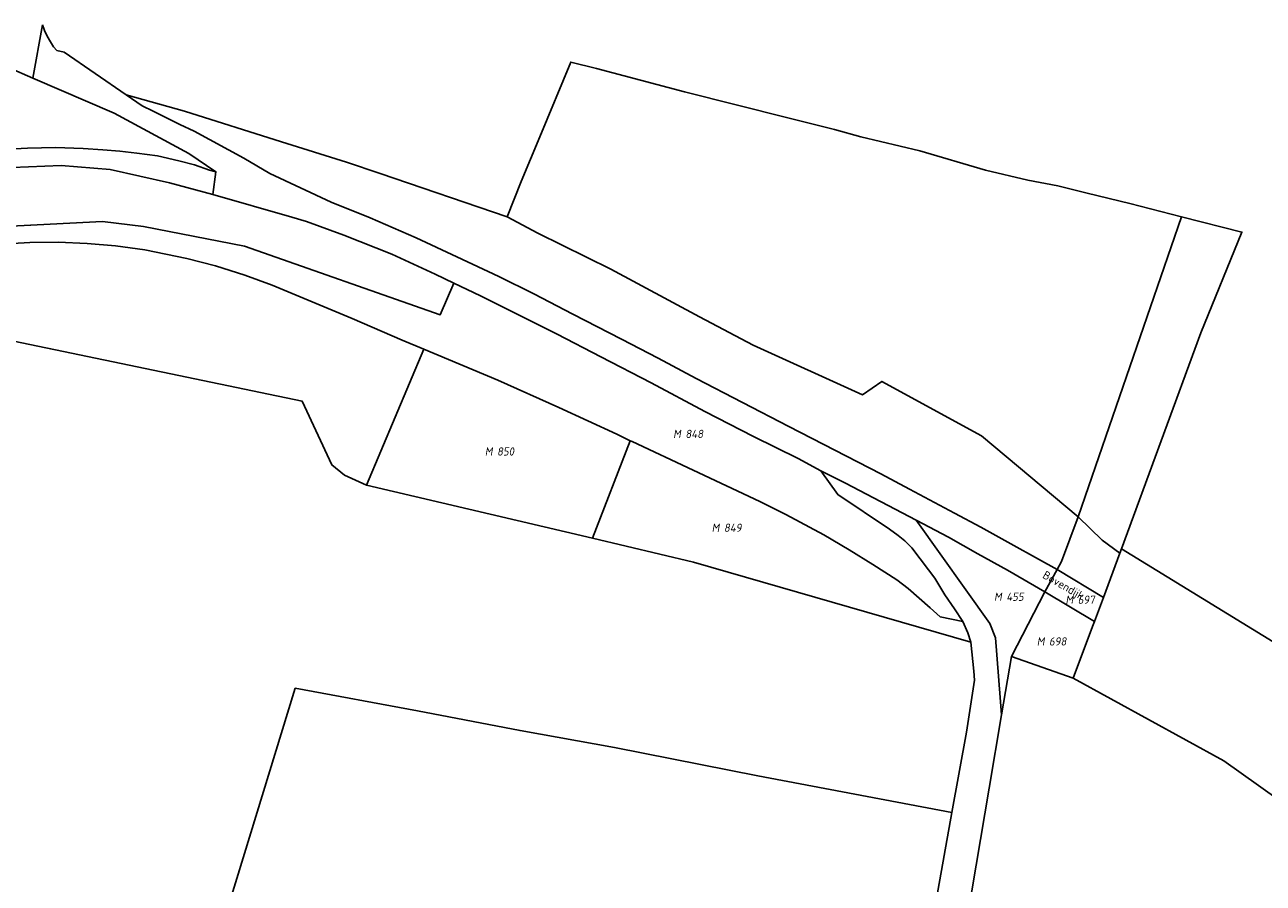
# Model space of a CAD drawing. Header units: metres. Extents: x 141872 to 145452, y 416170 to 417712.
# Tile 23 of 25: x 144055 to 144326, y 417275 to 417462. Entities that reach past the tile are written whole.
import ezdxf
from ezdxf.enums import TextEntityAlignment as Align
from ezdxf.lldxf.tags import DXFTag

# ---------------------------------------------------------------- set-up
doc = ezdxf.new("R2010")
doc.units = ezdxf.units.M
for name, color, linetype, lineweight in [('B-PV-KG-GRENS_PERCEEL-GV', 30, 'KG-PERCEEL', 25), ('B-PV-KG-GRENS_PERCEEL-S', 30, 'Continuous', 25), ('B-PV-OG-BEBOUWING_STRAATNAAM-T18', 1, 'Continuous', 18)]:
    doc.layers.add(name, color=color, linetype=linetype, lineweight=lineweight)
doc.styles.add('NLCS-ISO', font='NLCS-ISO.ttf', dxfattribs={"height": 1.8})
doc.styles.add('NLCS-ISO-M1000-T18', font='NLCS-ISO.ttf', dxfattribs={"height": 1.8})
tags = doc.linetypes.add('KG-PERCEEL', pattern='A,5.5,-2,["P",Standard,S=1.8,R=0,X=-0.5,Y=-0.9],-2,5.5,-2,[5,NLCS.SHX,S=0.75,R=0,X=0,Y=0],-2', length=19).pattern_tags.tags
tags[6] = DXFTag(74, 10)

# ---------------------------------------------------------------- blocks, each defined once
blk = doc.blocks.new('SKG-PERCEELNUMMER-SO')
at = {"style": 'NLCS-ISO', "oblique": 10, "flags": 1}
for tag, p in [('GEMEENTECODE', (0, 2.55)), ('PERCEELGROOTTE', (0, -2.45))]:
    blk.add_attdef(tag, text='', height=1.8, dxfattribs=at).set_placement(p, align=Align.MIDDLE_CENTER)
at = {"style": 'NLCS-ISO', "oblique": 10}
blk.add_attdef('SECTIE', text='', height=1.8, dxfattribs=at).set_placement((-0.5, 0), align=Align.MIDDLE_RIGHT)
blk.add_attdef('PERCEELNUMMER', text='', height=1.8, dxfattribs=at).set_placement((0.5, 0), align=Align.MIDDLE_LEFT)

msp = doc.modelspace()

# ---------------------------------------------------------------- linework, layer by layer
at = {"layer": 'B-PV-KG-GRENS_PERCEEL-GV'}
for points in [[(144059.146, 417462.373), (144057.042, 417450.675), (144074.818, 417443.023), (144091.18, 417434.24), (144097.095, 417430.231), (144096.378, 417425.286), (144113.674, 417420.327), (144116.897, 417419.384), (144125.062, 417416.407), (144135.532, 417412.237), (144145.036, 417407.84), (144149.13, 417405.882), (144154.983, 417403.082), (144171.696, 417394.706), (144181.302, 417389.785), (144192.295, 417384.104), (144204.009, 417377.819), (144214.644, 417372.39), (144224.397, 417367.531), (144229.387, 417364.882), (144234.765, 417362.173), (144250.249, 417354.064), (144257.28, 417350.383), (144263.721, 417346.74), (144270.22, 417343.12), (144278.403, 417338.404), (144281.044, 417343.266), (144276.983, 417345.529), (144270.928, 417348.931), (144264.37, 417352.517), (144258.605, 417355.589), (144248.754, 417360.864), (144242.508, 417364.223), (144222.404, 417374.582), (144202.103, 417385.069), (144193.793, 417389.471), (144185.793, 417393.621), (144175.18, 417399.094), (144166.635, 417403.587), (144158.973, 417407.358), (144149.783, 417411.675), (144140.871, 417415.807), (144130.796, 417420.137), (144122.321, 417423.558), (144108.892, 417429.876), (144103.185, 417433.206), (144092.305, 417439.099), (144089.195, 417440.601), (144083.349, 417443.494), (144080.926, 417444.679), (144077.491, 417447.069), (144063.908, 417456.383), (144062.257, 417456.767), (144061.59, 417457.566), (144060.881, 417458.64), (144060.195, 417459.851), (144059.621, 417461.093)], [(144285.65, 417354.767), (144308.253, 417420.377), (144296.94, 417423.267), (144287.636, 417425.542), (144281.248, 417427.161), (144274.67, 417428.386), (144265.408, 417430.623), (144251.046, 417434.815), (144238.098, 417437.885), (144232.358, 417439.456), (144222.152, 417442.047), (144199.558, 417447.697), (144180.295, 417452.779), (144174.694, 417454.214), (144167.924, 417437.865), (144163.851, 417428.084), (144160.786, 417420.42), (144167.471, 417416.841), (144183.445, 417408.915), (144202.84, 417398.527), (144214.606, 417392.339), (144238.482, 417381.501), (144242.716, 417384.413), (144264.505, 417372.498)], [(144264.505, 417372.498), (144242.716, 417384.413), (144238.482, 417381.501), (144214.606, 417392.339), (144202.84, 417398.527), (144183.445, 417408.915), (144167.471, 417416.841), (144160.786, 417420.42), (144133.028, 417429.878), (144125.653, 417432.366), (144111.431, 417436.79), (144090.219, 417443.511), (144077.491, 417447.069), (144080.926, 417444.679), (144083.349, 417443.494), (144089.195, 417440.601), (144092.305, 417439.099), (144103.185, 417433.206), (144108.892, 417429.876), (144122.321, 417423.558), (144130.796, 417420.137), (144140.871, 417415.807), (144149.783, 417411.675), (144158.973, 417407.358), (144166.635, 417403.587), (144175.18, 417399.094), (144185.793, 417393.621), (144193.793, 417389.471), (144202.103, 417385.069), (144222.404, 417374.582), (144242.508, 417364.223), (144248.754, 417360.864), (144258.605, 417355.589), (144264.37, 417352.517), (144270.928, 417348.931), (144276.983, 417345.529), (144281.044, 417343.266), (144282.013, 417345.066), (144285.65, 417354.767)], [(144308.253, 417420.377), (144285.65, 417354.767), (144290.881, 417349.725), (144294.8, 417346.892), (144295.151, 417347.832), (144312.464, 417395.004), (144321.475, 417417.045)], [(144187.656, 417371.447), (144184.742, 417372.841), (144172.084, 417378.707), (144158.747, 417384.655), (144142.577, 417391.433), (144130.03, 417361.72), (144179.476, 417350.161)], [(144262.205, 417327.384), (144261.512, 417329.416), (144260.422, 417331.888), (144255.466, 417332.942), (144253.307, 417334.905), (144248.466, 417339.139), (144246.026, 417341.013), (144240.774, 417344.403), (144235.604, 417347.614), (144230.037, 417350.878), (144221.728, 417355.316), (144216.061, 417358.13), (144201.455, 417364.97), (144188.089, 417371.24), (144187.656, 417371.447), (144179.476, 417350.161), (144201.55, 417344.909)], [(144291.175, 417337.19), (144294.8, 417346.892), (144290.881, 417349.725), (144285.65, 417354.767), (144282.013, 417345.066), (144281.044, 417343.266)], [(144268.895, 417311.496), (144271.061, 417324.27), (144278.403, 417338.404), (144270.22, 417343.12), (144263.721, 417346.74), (144257.28, 417350.383), (144250.249, 417354.064), (144266.345, 417331.474), (144267.563, 417328.329), (144268.593, 417315.314)], [(144289.217, 417331.951), (144291.175, 417337.19), (144281.044, 417343.266), (144278.403, 417338.404)], [(144289.217, 417331.951), (144278.403, 417338.404), (144271.061, 417324.27), (144284.583, 417319.549), (144288.801, 417330.838)], [(144243.504, 417208.867), (144258.054, 417290.178), (144215.623, 417298.158), (144184.226, 417304.358), (144163.615, 417308.067), (144141.146, 417312.361), (144114.436, 417317.312), (144090.253, 417238.628)]]:
    msp.add_lwpolyline(points, close=True, dxfattribs=at)
for points in [[(144050.415, 417435.111), (144055.91, 417435.416), (144062.034, 417435.512), (144068.063, 417435.335), (144072.375, 417435.022), (144076.059, 417434.752), (144079.815, 417434.295), (144084.304, 417433.69), (144089.007, 417432.595), (144092.37, 417431.728), (144095.674, 417430.605), (144097.095, 417430.231), (144091.18, 417434.24), (144074.818, 417443.023), (144057.042, 417450.675), (144046.333, 417455.354)], [(144052.532, 417431.164), (144063.27, 417431.591), (144073.922, 417430.738), (144086.919, 417427.844), (144096.378, 417425.286), (144097.095, 417430.231), (144095.674, 417430.605), (144092.37, 417431.728), (144089.007, 417432.595), (144084.304, 417433.69), (144079.815, 417434.295), (144076.059, 417434.752), (144072.375, 417435.022), (144068.063, 417435.335), (144062.034, 417435.512), (144055.91, 417435.416), (144050.415, 417435.111)], [(144050.041, 417414.434), (144056.367, 417414.757), (144062.574, 417414.824), (144068.913, 417414.564), (144075.096, 417414.042), (144081.518, 417413.169), (144090.692, 417411.247), (144097.017, 417409.677), (144103.437, 417407.611), (144109.418, 417405.425), (144126.888, 417398.167), (144137.854, 417393.414), (144142.577, 417391.433), (144158.747, 417384.655), (144172.084, 417378.707), (144184.742, 417372.841), (144187.656, 417371.447), (144188.089, 417371.24), (144201.455, 417364.97), (144216.061, 417358.13), (144221.728, 417355.316), (144230.037, 417350.878), (144235.604, 417347.614), (144240.774, 417344.403), (144246.026, 417341.013), (144248.466, 417339.139), (144253.307, 417334.905), (144255.466, 417332.942), (144260.422, 417331.888), (144258.589, 417334.655), (144256.474, 417337.716), (144254.292, 417341.419), (144252.927, 417343.194), (144249.29, 417348.047), (144247.721, 417349.553), (144246.304, 417350.716), (144244.418, 417352.117), (144233.087, 417359.68), (144229.387, 417364.882), (144224.397, 417367.531), (144214.644, 417372.39), (144204.009, 417377.819), (144192.295, 417384.104), (144181.302, 417389.785), (144171.696, 417394.706), (144154.983, 417403.082), (144149.13, 417405.882), (144146.102, 417398.941), (144103.317, 417413.961), (144081.259, 417418.246), (144072.29, 417419.378), (144040.761, 417417.768)], [(144005.866, 417402.988), (144115.964, 417380.053), (144122.428, 417366.147), (144125.175, 417363.883), (144130.03, 417361.72), (144142.577, 417391.433), (144137.854, 417393.414), (144126.888, 417398.167), (144109.418, 417405.425), (144103.437, 417407.611), (144097.017, 417409.677), (144090.692, 417411.247), (144081.518, 417413.169), (144075.096, 417414.042), (144068.913, 417414.564), (144062.574, 417414.824), (144056.367, 417414.757), (144050.041, 417414.434)], [(144004.182, 417210.416), (144223.218, 417118.223), (144225.096, 417131.479), (144230.617, 417130.702), (144243.504, 417208.867), (144090.253, 417238.628), (144114.436, 417317.312), (144141.146, 417312.361), (144163.615, 417308.067), (144184.226, 417304.358), (144215.623, 417298.158), (144258.054, 417290.178), (144261.206, 417307.7), (144262.965, 417319.068), (144262.875, 417321.058), (144262.205, 417327.384), (144201.55, 417344.909), (144179.476, 417350.161), (144130.03, 417361.72), (144125.175, 417363.883), (144122.428, 417366.147), (144115.964, 417380.053), (144005.866, 417402.988)], [(144260.543, 417261.845), (144266.176, 417295.459), (144268.895, 417311.496), (144268.593, 417315.314), (144267.563, 417328.329), (144266.345, 417331.474), (144250.249, 417354.064), (144234.765, 417362.173), (144229.387, 417364.882), (144233.087, 417359.68), (144244.418, 417352.117), (144246.304, 417350.716), (144247.721, 417349.553), (144249.29, 417348.047), (144252.927, 417343.194), (144254.292, 417341.419), (144256.474, 417337.716), (144258.589, 417334.655), (144260.422, 417331.888), (144261.512, 417329.416), (144262.205, 417327.384), (144262.875, 417321.058), (144262.965, 417319.068), (144261.206, 417307.7), (144258.054, 417290.178), (144243.504, 417208.867)], [(144375.636, 417298.497), (144295.151, 417347.832), (144294.8, 417346.892), (144291.175, 417337.19), (144289.217, 417331.951), (144288.801, 417330.838), (144284.583, 417319.549), (144317.538, 417301.488), (144333.232, 417290.341)], [(144333.232, 417290.341), (144317.538, 417301.488), (144284.583, 417319.549), (144271.061, 417324.27), (144268.895, 417311.496), (144266.176, 417295.459), (144260.543, 417261.845), (144256.872, 417240.736), (144251.602, 417208.975), (144236.013, 417116.331), (144268.132, 417113.275), (144283.99, 417103.298), (144330.914, 417070.52)]]:
    msp.add_lwpolyline(points, dxfattribs=at)

# ---------------------------------------------------------------- block references
at = {"layer": 'B-PV-KG-GRENS_PERCEEL-S'}
for p, values in [((144199.263, 417372.931), {'PERCEELNUMMER': '848', 'SECTIE': 'M'}), ((144158.078, 417369.087), {'PERCEELNUMMER': '850', 'SECTIE': 'M'}), ((144207.693, 417352.409), {'PERCEELNUMMER': '849', 'SECTIE': 'M'}), ((144269.452, 417337.326), {'PERCEELNUMMER': '455', 'SECTIE': 'M'}), ((144285.075, 417336.675), {'PERCEELNUMMER': '697', 'SECTIE': 'M'}), ((144278.798, 417327.558), {'PERCEELNUMMER': '698', 'SECTIE': 'M'})]:
    msp.add_blockref('SKG-PERCEELNUMMER-SO', p, dxfattribs=at).add_auto_attribs(values)

# ---------------------------------------------------------------- texts
at = {"layer": 'B-PV-OG-BEBOUWING_STRAATNAAM-T18', "style": 'NLCS-ISO-M1000-T18'}
msp.add_text('Bovendijk', height=1.8, rotation=329.9, dxfattribs=at).set_placement((144282.342, 417339.595), align=Align.MIDDLE)

doc.saveas('drawing.dxf')
